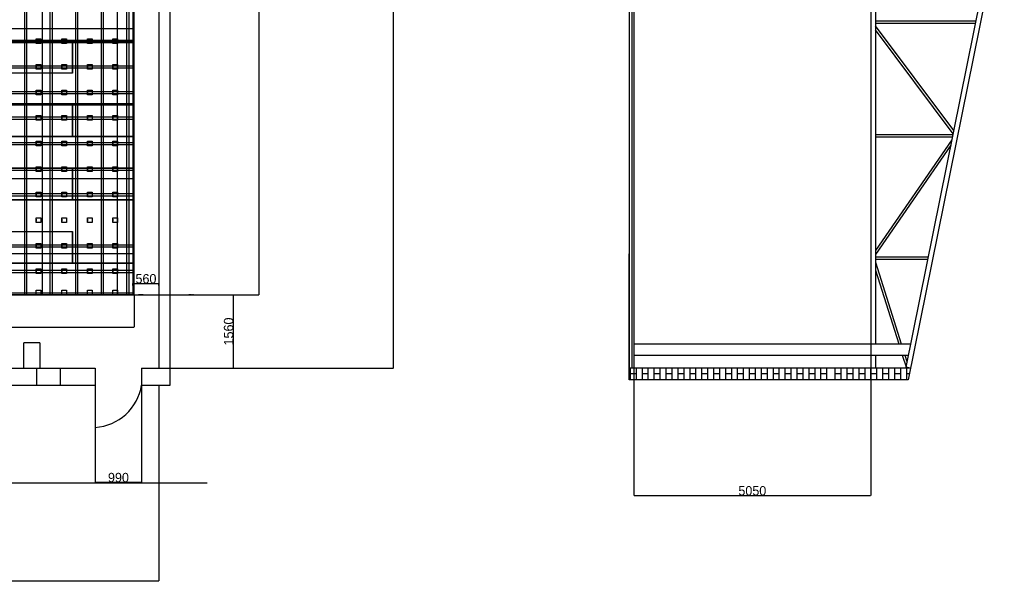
# Model space of a CAD drawing. Header units: millimetres. Extents: x -209 to 59634, y -2437 to 28971.
# Tile 13 of 14: x 38632 to 59634, y -2437 to 9559. Entities that reach past the tile are written whole.
import ezdxf

# ---------------------------------------------------------------- set-up
doc = ezdxf.new("R2010")
doc.units = ezdxf.units.MM
doc.linetypes.add('AUSGEZOGEN', pattern=[0])
for name, color, linetype in [('Bemassung', 90, 'Continuous'), ('Grundriss TFC', 7, 'AUSGEZOGEN'), ('Schnitt TFC', 7, 'AUSGEZOGEN'), ('Schwingboden', 1, 'Continuous'), ('Tanzteppich', 3, 'Continuous'), ('Unterkonstrucktion', 6, 'Continuous'), ('Unterlegblättchen', 7, 'Continuous')]:
    doc.layers.add(name, color=color, linetype=linetype)
doc.dimstyles.new('ISO-25', dxfattribs={"dimtxt": 200, "dimasz": 2.5, "dimexe": 1.25, "dimexo": 0.625, "dimtad": 1, "dimtoh": 1, "dimdec": 0, "dimrnd": 10, "dimtxsty": 'Standard', "dimcen": 2.5, "dimadec": 0, "dimazin": 0, "dimtfac": 1, "dimtdec": 0, "dimtmove": 0, "dimatfit": 3, "dimfxl": 1, "dimarcsym": 0})

# ---------------------------------------------------------------- blocks, each defined once
blk = doc.blocks.new('*D4')
at = {"layer": 'Bemassung', "color": 0, "lineweight": -2}
for p, q in [((51734, 2646), (51734, -589)), ((56784, 2646), (56784, -589)), ((51736, -588), (56781, -588))]:
    blk.add_line(p, q, dxfattribs=at)
at = {"layer": 'Bemassung', "color": 0}
for points in [[(51736, -587), (51736, -588), (51734, -588)], [(56781, -587), (56781, -588), (56784, -588)]]:
    blk.add_solid(points, dxfattribs=at)
at = {"layer": 'Bemassung', "color": 0, "insert": (54259, -487), "char_height": 200, "attachment_point": 5}
blk.add_mtext('5050', dxfattribs=at)
blk = doc.blocks.new('*D5')
at = {"layer": 'Bemassung', "color": 0, "lineweight": -2}
for p, q in [((14493, 1766), (14493, -2408)), ((41603, 1766), (41603, -2408)), ((14496, -2407), (41601, -2407))]:
    blk.add_line(p, q, dxfattribs=at)
at = {"layer": 'Bemassung', "color": 0}
for points in [[(14496, -2406), (14496, -2407), (14493, -2407)], [(41601, -2406), (41601, -2407), (41603, -2407)]]:
    blk.add_solid(points, dxfattribs=at)
at = {"layer": 'Bemassung', "color": 0, "insert": (28048, -2306), "char_height": 200, "attachment_point": 5}
blk.add_mtext('27110', dxfattribs=at)
blk = doc.blocks.new('*D9')
at = {"layer": 'Bemassung', "color": 0, "lineweight": -2}
for p, q in [((41844, 21341), (46602, 21341)), ((46600, 21339), (46600, 2134)), ((41844, 2131), (46602, 2131))]:
    blk.add_line(p, q, dxfattribs=at)
at = {"layer": 'Bemassung', "color": 0}
for points in [[(46600, 21339), (46601, 21339), (46600, 21341)], [(46600, 2134), (46601, 2134), (46600, 2131)]]:
    blk.add_solid(points, dxfattribs=at)
at = {"layer": 'Bemassung', "color": 0, "insert": (46500, 11736), "char_height": 200, "attachment_point": 5, "rotation": 90}
blk.add_mtext('19210', dxfattribs=at)
blk = doc.blocks.new('*D14')
at = {"layer": 'Bemassung', "color": 0, "lineweight": -2}
for p, q in [((40243, 1766), (40243, -306)), ((41233, 1766), (41233, -306)), ((40246, -305), (41231, -305))]:
    blk.add_line(p, q, dxfattribs=at)
at = {"layer": 'Bemassung', "color": 0}
for points in [[(40246, -305), (40246, -306), (40243, -305)], [(41231, -305), (41231, -306), (41233, -305)]]:
    blk.add_solid(points, dxfattribs=at)
at = {"layer": 'Bemassung', "color": 0, "insert": (40738, -205), "char_height": 200, "attachment_point": 5}
blk.add_mtext('990', dxfattribs=at)
blk = doc.blocks.new('*D45')
at = {"layer": 'Bemassung', "color": 0, "lineweight": -2}
for p, q in [((41046, 19861), (43735, 19861)), ((43734, 19859), (43734, 3694)), ((41046, 3691), (43735, 3691))]:
    blk.add_line(p, q, dxfattribs=at)
at = {"layer": 'Bemassung', "color": 0}
for points in [[(43733, 19859), (43734, 19859), (43734, 19861)], [(43733, 3694), (43734, 3694), (43734, 3691)]]:
    blk.add_solid(points, dxfattribs=at)
at = {"layer": 'Bemassung', "color": 0, "insert": (43633, 11776), "char_height": 200, "attachment_point": 5, "rotation": 90}
blk.add_mtext('16170', dxfattribs=at)
blk = doc.blocks.new('*D47')
at = {"layer": 'Bemassung', "color": 0, "lineweight": -2}
for p, q in [((41051, 3691), (43190, 3691)), ((43189, 2134), (43189, 3689)), ((41234, 2131), (43190, 2131))]:
    blk.add_line(p, q, dxfattribs=at)
at = {"layer": 'Bemassung', "color": 0}
for points in [[(43188, 3689), (43189, 3689), (43189, 3691)], [(43188, 2134), (43189, 2134), (43189, 2131)]]:
    blk.add_solid(points, dxfattribs=at)
at = {"layer": 'Bemassung', "color": 0, "insert": (43088, 2911), "char_height": 200, "attachment_point": 5, "rotation": 90}
blk.add_mtext('1560', dxfattribs=at)
blk = doc.blocks.new('*D48')
at = {"layer": 'Bemassung', "color": 0, "lineweight": -2}
for p, q in [((41047, 3895), (41047, 3935)), ((41049, 3933), (41601, 3933)), ((41603, 3895), (41603, 3935))]:
    blk.add_line(p, q, dxfattribs=at)
at = {"layer": 'Bemassung', "color": 0}
for points in [[(41049, 3934), (41049, 3933), (41047, 3933)], [(41601, 3934), (41601, 3933), (41603, 3933)]]:
    blk.add_solid(points, dxfattribs=at)
at = {"layer": 'Bemassung', "color": 0, "insert": (41325, 4034), "char_height": 200, "attachment_point": 5}
blk.add_mtext('560', dxfattribs=at)
blk = doc.blocks.new('*D49')
at = {"layer": 'Bemassung', "color": 0, "lineweight": -2}
for p, q in [((19094, 3691), (19094, 3000)), ((41070, 3691), (41070, 3000)), ((19097, 3001), (41068, 3001))]:
    blk.add_line(p, q, dxfattribs=at)
at = {"layer": 'Bemassung', "color": 0}
for points in [[(19097, 3001), (19097, 3001), (19094, 3001)], [(41068, 3001), (41068, 3001), (41070, 3001)]]:
    blk.add_solid(points, dxfattribs=at)
at = {"layer": 'Bemassung', "color": 0, "insert": (30082, 3102), "char_height": 200, "attachment_point": 5}
blk.add_mtext('21980', dxfattribs=at)

msp = doc.modelspace()

# ---------------------------------------------------------------- linework, layer by layer
at = {"layer": 'Grundriss TFC'}
for p, q in [((41603.1, 2131.4), (41603.1, 21341.4)), ((41843.1, 1766.4), (41843.1, 21341.4)), ((38723.1, 2131.4), (38723.1, 2671.4)), ((39063.1, 2671.4), (38723.1, 2671.4)), ((39063.1, 2671.4), (39063.1, 2131.4)), ((15518.1, 2131.4), (39493.1, 2131.4)), ((38993.1, 2131.4), (38993.1, 1766.4)), ((39493.1, 2131.4), (39493.1, 1766.4)), ((39493.1, 2131.4), (40243.1, 2131.4)), ((40243.1, 2131.4), (40243.1, 1766.4)), ((41233.1, 2131.4), (41233.1, 1766.4)), ((41233.1, 2131.4), (41603.1, 2131.4)), ((41603.1, 2131.4), (41603.1, 2131.4)), ((15518.1, 1766.4), (39493.1, 1766.4)), ((39493.1, 1766.4), (40243.1, 1766.4)), ((40243.1, 1766.4), (40243.1, 866.4)), ((41233.1, 1766.4), (41603.1, 1766.4)), ((41603.1, 1766.4), (41843.1, 1766.4)), ((42628.6, -321.1), (821.3, -321.1))]:
    msp.add_line(p, q, dxfattribs=at)
msp.add_arc((40170.3, 1941), 1077.1, 273.87624, 350.67114, dxfattribs=at)
at = {"layer": 'Schnitt TFC'}
for p, q in [((51628.9, 22181.4), (51628.9, 1881.4)), ((51688.9, 21931.4), (51688.9, 2131.4)), ((51733.9, 21931.4), (51733.9, 2131.4)), ((56883.9, 21931.4), (56883.9, 2646.4)), ((56783.9, 19511.4), (56783.9, 2646.4)), ((59531.9, 12031.4), (57535.9, 2151.2)), ((59633.9, 12031.4), (57583.4, 1881.4)), ((59037, 9531.4), (56883.9, 9531.4)), ((59026.9, 9481.4), (56883.9, 9481.4)), ((58554.6, 7193.7), (56883.9, 9425.4)), ((58541.2, 7127.4), (56883.9, 9340.8)), ((58537, 7106.4), (56883.9, 7106.4)), ((58526.9, 7056.4), (56883.9, 7056.4)), ((58515.6, 7000.4), (56883.9, 4637)), ((58491.9, 6883.6), (56883.9, 4552.4)), ((51628.9, 1881.4), (51628.9, 4570.1)), ((58009.7, 4496.4), (56883.9, 4496.4)), ((57999.6, 4446.4), (56883.9, 4446.4)), ((57999.6, 4446.4), (56883.9, 4446.4)), ((56883.9, 4390.4), (57436.6, 2646.4)), ((56883.9, 4215.3), (57382.1, 2646.4)), ((51733.9, 2646.4), (57636, 2646.4)), ((51733.9, 2406.4), (57587.5, 2406.4)), ((56783.9, 2406.4), (56783.9, 2131.4)), ((56883.9, 2406.4), (56883.9, 2131.4)), ((57458.3, 2406.4), (57537.2, 2157.7)), ((57512.7, 2406.4), (57556, 2269.7)), ((57633.9, 2131.4), (51628.9, 2131.4)), ((56883.9, 2131.4), (56783.9, 2131.4)), ((57633.9, 2131.4), (57535.9, 2151.2)), ((57583.4, 1881.4), (51628.9, 1881.4))]:
    msp.add_line(p, q, dxfattribs=at)
at = {"layer": 'Schnitt TFC', "color": 0}
for p, q in [((51652.5, 2131.4), (51652.5, 1881.4)), ((51779.5, 2131.4), (51779.5, 1881.4)), ((51906.5, 2131.4), (51906.5, 1881.4)), ((52033.5, 2131.4), (52033.5, 1881.4)), ((52160.5, 2131.4), (52160.5, 1881.4)), ((52287.5, 2131.4), (52287.5, 1881.4)), ((52414.5, 2131.4), (52414.5, 1881.4)), ((52541.5, 2131.4), (52541.5, 1881.4)), ((52668.5, 2131.4), (52668.5, 1881.4)), ((52795.5, 2131.4), (52795.5, 1881.4)), ((52922.5, 2131.4), (52922.5, 1881.4)), ((53049.5, 2131.4), (53049.5, 1881.4)), ((53176.5, 2131.4), (53176.5, 1881.4)), ((53303.5, 2131.4), (53303.5, 1881.4)), ((53430.5, 2131.4), (53430.5, 1881.4)), ((53557.5, 2131.4), (53557.5, 1881.4)), ((53684.5, 2131.4), (53684.5, 1881.4)), ((53811.5, 2131.4), (53811.5, 1881.4)), ((53938.5, 2131.4), (53938.5, 1881.4)), ((54065.5, 2131.4), (54065.5, 1881.4)), ((54192.5, 2131.4), (54192.5, 1881.4)), ((54319.5, 2131.4), (54319.5, 1881.4)), ((54446.5, 2131.4), (54446.5, 1881.4)), ((54573.5, 2131.4), (54573.5, 1881.4)), ((54700.5, 2131.4), (54700.5, 1881.4)), ((54827.5, 2131.4), (54827.5, 1881.4)), ((54954.5, 2131.4), (54954.5, 1881.4)), ((55081.5, 2131.4), (55081.5, 1881.4)), ((55208.5, 2131.4), (55208.5, 1881.4)), ((55335.5, 2131.4), (55335.5, 1881.4)), ((55462.5, 2131.4), (55462.5, 1881.4)), ((55589.5, 2131.4), (55589.5, 1881.4)), ((55716.5, 2131.4), (55716.5, 1881.4)), ((55843.5, 2131.4), (55843.5, 1881.4)), ((56020.5, 2131.4), (56020.5, 1881.4)), ((56147.5, 2131.4), (56147.5, 1881.4)), ((56274.5, 2131.4), (56274.5, 1881.4)), ((56401.5, 2131.4), (56401.5, 1881.4)), ((56528.5, 2131.4), (56528.5, 1881.4)), ((56655.5, 2131.4), (56655.5, 1881.4)), ((56782.5, 2131.4), (56782.5, 1881.4)), ((56909.5, 2131.4), (56909.5, 1881.4)), ((57036.5, 2131.4), (57036.5, 1881.4)), ((57163.5, 2131.4), (57163.5, 1881.4)), ((57290.5, 2131.4), (57290.5, 1881.4)), ((57417.5, 2131.4), (57417.5, 1881.4)), ((57544.5, 2131.4), (57544.5, 1881.4)), ((51652.5, 2011.6), (51779.5, 2011.6)), ((51906.5, 2011.6), (52033.5, 2011.6)), ((52160.5, 2011.6), (52287.5, 2011.6)), ((52414.5, 2011.6), (52541.5, 2011.6)), ((52668.5, 2011.6), (52795.5, 2011.6)), ((52922.5, 2011.6), (53049.5, 2011.6)), ((53176.5, 2011.6), (53303.5, 2011.6)), ((53430.5, 2011.6), (53557.5, 2011.6)), ((53684.5, 2011.6), (53811.5, 2011.6)), ((53938.5, 2011.6), (54065.5, 2011.6)), ((54192.5, 2011.6), (54319.5, 2011.6)), ((54446.5, 2011.6), (54573.5, 2011.6)), ((54700.5, 2011.6), (54827.5, 2011.6)), ((54954.5, 2011.6), (55081.5, 2011.6)), ((55208.5, 2011.6), (55335.5, 2011.6)), ((55462.5, 2011.6), (55589.5, 2011.6)), ((55716.5, 2011.6), (55843.5, 2011.6)), ((56020.5, 2011.6), (56147.5, 2011.6)), ((56274.5, 2011.6), (56401.5, 2011.6)), ((56528.5, 2011.6), (56655.5, 2011.6)), ((56782.5, 2011.6), (56909.5, 2011.6)), ((57036.5, 2011.6), (57163.5, 2011.6)), ((57290.5, 2011.6), (57417.5, 2011.6)), ((57544.5, 2011.6), (57609.7, 2011.6)), ((51628.9, 1884.6), (51652.5, 1884.6)), ((51779.5, 1884.6), (51906.5, 1884.6)), ((52033.5, 1884.6), (52160.5, 1884.6)), ((52287.5, 1884.6), (52414.5, 1884.6)), ((52541.5, 1884.6), (52668.5, 1884.6)), ((52795.5, 1884.6), (52922.5, 1884.6)), ((53049.5, 1884.6), (53176.5, 1884.6)), ((53303.5, 1884.6), (53430.5, 1884.6)), ((53557.5, 1884.6), (53684.5, 1884.6)), ((53811.5, 1884.6), (53938.5, 1884.6)), ((54065.5, 1884.6), (54192.5, 1884.6)), ((54319.5, 1884.6), (54446.5, 1884.6)), ((54573.5, 1884.6), (54700.5, 1884.6)), ((54827.5, 1884.6), (54954.5, 1884.6)), ((55081.5, 1884.6), (55208.5, 1884.6)), ((55335.5, 1884.6), (55462.5, 1884.6)), ((55589.5, 1884.6), (55716.5, 1884.6)), ((55843.5, 1884.6), (56020.5, 1884.6)), ((56147.5, 1884.6), (56274.5, 1884.6)), ((56401.5, 1884.6), (56528.5, 1884.6)), ((56655.5, 1884.6), (56782.5, 1884.6)), ((56909.5, 1884.6), (57036.5, 1884.6)), ((57163.5, 1884.6), (57290.5, 1884.6)), ((57417.5, 1884.6), (57544.5, 1884.6))]:
    msp.add_line(p, q, dxfattribs=at)
at = {"layer": 'Schwingboden'}
for p, q in [((41050.1, 19861.4), (41045.1, 3691.4)), ((41070.1, 3691.4), (41070.1, 19861.4)), ((37180.1, 9091.4), (39760.1, 9091.4)), ((41050.1, 9091.4), (38470.1, 9091.4)), ((39760.1, 9091.4), (39760.1, 8416.4)), ((39760.1, 9091.4), (41050.1, 9091.4)), ((39760.1, 8416.4), (39760.1, 9091.4)), ((39760.1, 8416.4), (37180.1, 8416.4)), ((37180.1, 7741.4), (39760.1, 7741.4)), ((41046.5, 7741.4), (38470.1, 7741.4)), ((39760.1, 7741.4), (39760.1, 7066.4)), ((39760.1, 7741.4), (41046.5, 7741.4)), ((39760.1, 7066.4), (39760.1, 7741.4)), ((39760.1, 7066.4), (37180.1, 7066.4)), ((38470.1, 7066.4), (41050.1, 7066.4)), ((41046.5, 7066.4), (39760.1, 7066.4)), ((37180.1, 6391.4), (39760.1, 6391.4)), ((41046.6, 6391.4), (38470.1, 6391.4)), ((39760.1, 6391.4), (39760.1, 5716.4)), ((39760.1, 5716.4), (39760.1, 6391.4)), ((39760.1, 5716.4), (37180.1, 5716.4)), ((38470.1, 5716.4), (41050.1, 5716.4)), ((41050.1, 5716.4), (39760.1, 5716.4)), ((37180.1, 5041.4), (39760.1, 5041.4)), ((39760.1, 5041.4), (39760.1, 4366.4)), ((39760.1, 4366.4), (39760.1, 5041.4)), ((39760.1, 4366.4), (37180.1, 4366.4)), ((38470.1, 4366.4), (41046.8, 4366.4)), ((41050.1, 4366.4), (39760.1, 4366.4)), ((41050.1, 3691.4), (38470.1, 3691.4)), ((41045.1, 3691.4), (41070.1, 3691.4)), ((41265.1, 3691.4), (41165.1, 3691.4)), ((42295.1, 3691.4), (42240.1, 3691.4)), ((42340.1, 3691.4), (42320.1, 3691.4))]:
    msp.add_line(p, q, dxfattribs=at)
at = {"layer": 'Tanzteppich'}
for p, q in [((39120.1, 3691.4), (39120.1, 19861.4)), ((40720.1, 3691.4), (40720.1, 19861.4)), ((41050.1, 9366.4), (19120.1, 9366.4)), ((41046.5, 7766.4), (19120.1, 7766.4)), ((41046.6, 6166.4), (19120.1, 6166.4)), ((41046.8, 4566.4), (19120.1, 4566.4)), ((41265.1, 3691.4), (41165.1, 3691.4)), ((42295.1, 3691.4), (42240.1, 3691.4)), ((42340.1, 3691.4), (42320.1, 3691.4))]:
    msp.add_line(p, q, dxfattribs=at)
at = {"layer": 'Unterkonstrucktion'}
for p, q in [((38740.1, 3691.4), (38740.1, 19861.4)), ((38785.1, 3691.4), (38785.1, 19861.4)), ((39285.1, 3691.4), (39285.1, 19861.4)), ((39330.1, 3691.4), (39330.1, 19861.4)), ((39830.1, 3691.4), (39830.1, 19861.4)), ((39875.1, 3691.4), (39875.1, 19861.4)), ((40375.1, 3691.4), (40375.1, 19861.4)), ((40420.1, 3691.4), (40420.1, 19861.4)), ((40920.1, 3691.4), (40920.1, 19861.4)), ((40965.1, 3691.4), (40965.1, 19861.4)), ((19120.1, 9121.4), (41050.1, 9121.4)), ((19120.1, 9076.4), (41046.3, 9076.4)), ((19120.1, 8576.4), (41046.4, 8576.4)), ((19120.1, 8531.4), (41046.4, 8531.4)), ((19120.1, 8031.4), (41050.1, 8031.4)), ((19120.1, 7986.4), (41050.1, 7986.4)), ((19120.1, 7486.4), (41046.5, 7486.4)), ((19120.1, 7441.4), (41046.5, 7441.4)), ((19120.1, 6941.4), (41046.5, 6941.4)), ((19120.1, 6896.4), (41046.5, 6896.4)), ((19120.1, 6396.4), (41046.6, 6396.4)), ((19120.1, 6351.4), (41046.6, 6351.4)), ((19120.1, 5851.4), (41046.7, 5851.4)), ((19120.1, 5806.4), (41046.7, 5806.4)), ((19120.1, 4761.4), (41046.8, 4761.4)), ((19120.1, 4716.4), (41046.8, 4716.4)), ((19120.1, 4216.4), (41046.9, 4216.4)), ((19120.1, 4171.4), (41046.9, 4171.4)), ((19120.1, 3736.4), (41046.9, 3736.4)), ((19120.1, 3691.4), (41050.1, 3691.4)), ((19120.1, 3691.4), (41050.1, 3691.4)), ((41165.1, 3691.4), (41265.1, 3691.4)), ((41165.1, 3691.4), (41265.1, 3691.4)), ((42240.1, 3691.4), (42295.1, 3691.4)), ((42240.1, 3691.4), (42295.1, 3691.4)), ((42320.1, 3691.4), (42340.1, 3691.4)), ((42320.1, 3691.4), (42340.1, 3691.4))]:
    msp.add_line(p, q, dxfattribs=at)
at = {"layer": 'Unterlegblättchen'}
for p, q in [((38985.1, 9098.9), (38985.1, 9148.9)), ((38985.1, 9148.9), (39085.1, 9148.9)), ((38985.1, 9048.9), (38985.1, 9148.9)), ((38985.1, 9121.4), (38985.1, 9076.4)), ((39085.1, 9048.9), (38985.1, 9048.9)), ((39085.1, 9148.9), (39085.1, 9048.9)), ((39530.1, 9098.9), (39530.1, 9148.9)), ((39530.1, 9148.9), (39630.1, 9148.9)), ((39530.1, 9048.9), (39530.1, 9148.9)), ((39530.1, 9121.4), (39530.1, 9076.4)), ((39630.1, 9048.9), (39530.1, 9048.9)), ((39630.1, 9148.9), (39630.1, 9048.9)), ((40075.1, 9098.9), (40075.1, 9148.9)), ((40075.1, 9148.9), (40175.1, 9148.9)), ((40075.1, 9048.9), (40075.1, 9148.9)), ((40075.1, 9121.4), (40075.1, 9076.4)), ((40175.1, 9048.9), (40075.1, 9048.9)), ((40175.1, 9148.9), (40175.1, 9048.9)), ((40620.1, 9098.9), (40620.1, 9148.9)), ((40620.1, 9148.9), (40720.1, 9148.9)), ((40620.1, 9048.9), (40620.1, 9148.9)), ((40620.1, 9121.4), (40620.1, 9076.4)), ((40720.1, 9048.9), (40620.1, 9048.9)), ((40720.1, 9148.9), (40720.1, 9048.9)), ((38985.1, 8553.9), (38985.1, 8603.9)), ((38985.1, 8603.9), (39085.1, 8603.9)), ((38985.1, 8503.9), (38985.1, 8603.9)), ((38985.1, 8576.4), (38985.1, 8531.4)), ((39085.1, 8503.9), (38985.1, 8503.9)), ((39085.1, 8603.9), (39085.1, 8503.9)), ((39530.1, 8553.9), (39530.1, 8603.9)), ((39530.1, 8603.9), (39630.1, 8603.9)), ((39530.1, 8503.9), (39530.1, 8603.9)), ((39530.1, 8576.4), (39530.1, 8531.4)), ((39630.1, 8503.9), (39530.1, 8503.9)), ((39630.1, 8603.9), (39630.1, 8503.9)), ((40075.1, 8553.9), (40075.1, 8603.9)), ((40075.1, 8603.9), (40175.1, 8603.9)), ((40075.1, 8503.9), (40075.1, 8603.9)), ((40075.1, 8576.4), (40075.1, 8531.4)), ((40175.1, 8503.9), (40075.1, 8503.9)), ((40175.1, 8603.9), (40175.1, 8503.9)), ((40620.1, 8553.9), (40620.1, 8603.9)), ((40620.1, 8603.9), (40720.1, 8603.9)), ((40620.1, 8503.9), (40620.1, 8603.9)), ((40620.1, 8576.4), (40620.1, 8531.4)), ((40720.1, 8503.9), (40620.1, 8503.9)), ((40720.1, 8603.9), (40720.1, 8503.9)), ((38985.1, 8008.9), (38985.1, 8058.9)), ((38985.1, 8058.9), (39085.1, 8058.9)), ((38985.1, 7958.9), (38985.1, 8058.9)), ((38985.1, 8031.4), (38985.1, 7986.4)), ((39085.1, 8058.9), (39085.1, 7958.9)), ((39530.1, 8008.9), (39530.1, 8058.9)), ((39530.1, 8058.9), (39630.1, 8058.9)), ((39530.1, 7958.9), (39530.1, 8058.9)), ((39530.1, 8031.4), (39530.1, 7986.4)), ((39630.1, 8058.9), (39630.1, 7958.9)), ((40075.1, 8008.9), (40075.1, 8058.9)), ((40075.1, 8058.9), (40175.1, 8058.9)), ((40075.1, 7958.9), (40075.1, 8058.9)), ((40075.1, 8031.4), (40075.1, 7986.4)), ((40175.1, 8058.9), (40175.1, 7958.9)), ((40620.1, 8008.9), (40620.1, 8058.9)), ((40620.1, 8058.9), (40720.1, 8058.9)), ((40620.1, 7958.9), (40620.1, 8058.9)), ((40620.1, 8031.4), (40620.1, 7986.4)), ((40720.1, 8058.9), (40720.1, 7958.9)), ((39085.1, 7958.9), (38985.1, 7958.9)), ((39630.1, 7958.9), (39530.1, 7958.9)), ((40175.1, 7958.9), (40075.1, 7958.9)), ((40720.1, 7958.9), (40620.1, 7958.9)), ((38985.1, 7463.9), (38985.1, 7513.9)), ((38985.1, 7513.9), (39085.1, 7513.9)), ((38985.1, 7413.9), (38985.1, 7513.9)), ((38985.1, 7486.4), (38985.1, 7441.4)), ((39085.1, 7413.9), (38985.1, 7413.9)), ((39085.1, 7513.9), (39085.1, 7413.9)), ((39530.1, 7463.9), (39530.1, 7513.9)), ((39530.1, 7513.9), (39630.1, 7513.9)), ((39530.1, 7413.9), (39530.1, 7513.9)), ((39530.1, 7486.4), (39530.1, 7441.4)), ((39630.1, 7413.9), (39530.1, 7413.9)), ((39630.1, 7513.9), (39630.1, 7413.9)), ((40075.1, 7463.9), (40075.1, 7513.9)), ((40075.1, 7513.9), (40175.1, 7513.9)), ((40075.1, 7413.9), (40075.1, 7513.9)), ((40075.1, 7486.4), (40075.1, 7441.4)), ((40175.1, 7413.9), (40075.1, 7413.9)), ((40175.1, 7513.9), (40175.1, 7413.9)), ((40620.1, 7463.9), (40620.1, 7513.9)), ((40620.1, 7513.9), (40720.1, 7513.9)), ((40620.1, 7413.9), (40620.1, 7513.9)), ((40620.1, 7486.4), (40620.1, 7441.4)), ((40720.1, 7413.9), (40620.1, 7413.9)), ((40720.1, 7513.9), (40720.1, 7413.9)), ((38985.1, 6918.9), (38985.1, 6968.9)), ((38985.1, 6968.9), (39085.1, 6968.9)), ((38985.1, 6868.9), (38985.1, 6968.9)), ((38985.1, 6941.4), (38985.1, 6896.4)), ((39085.1, 6968.9), (39085.1, 6868.9)), ((39530.1, 6918.9), (39530.1, 6968.9)), ((39530.1, 6968.9), (39630.1, 6968.9)), ((39530.1, 6868.9), (39530.1, 6968.9)), ((39530.1, 6941.4), (39530.1, 6896.4)), ((39630.1, 6968.9), (39630.1, 6868.9)), ((40075.1, 6918.9), (40075.1, 6968.9)), ((40075.1, 6968.9), (40175.1, 6968.9)), ((40075.1, 6868.9), (40075.1, 6968.9)), ((40075.1, 6941.4), (40075.1, 6896.4)), ((40175.1, 6968.9), (40175.1, 6868.9)), ((40620.1, 6918.9), (40620.1, 6968.9)), ((40620.1, 6968.9), (40720.1, 6968.9)), ((40620.1, 6868.9), (40620.1, 6968.9)), ((40620.1, 6941.4), (40620.1, 6896.4)), ((40720.1, 6968.9), (40720.1, 6868.9)), ((39085.1, 6868.9), (38985.1, 6868.9)), ((39630.1, 6868.9), (39530.1, 6868.9)), ((40175.1, 6868.9), (40075.1, 6868.9)), ((40720.1, 6868.9), (40620.1, 6868.9)), ((38985.1, 6373.9), (38985.1, 6423.9)), ((38985.1, 6423.9), (39085.1, 6423.9)), ((38985.1, 6323.9), (38985.1, 6423.9)), ((38985.1, 6396.4), (38985.1, 6351.4)), ((39085.1, 6323.9), (38985.1, 6323.9)), ((39085.1, 6423.9), (39085.1, 6323.9)), ((39530.1, 6373.9), (39530.1, 6423.9)), ((39530.1, 6423.9), (39630.1, 6423.9)), ((39530.1, 6323.9), (39530.1, 6423.9)), ((39530.1, 6396.4), (39530.1, 6351.4)), ((39630.1, 6323.9), (39530.1, 6323.9)), ((39630.1, 6423.9), (39630.1, 6323.9)), ((40075.1, 6373.9), (40075.1, 6423.9)), ((40075.1, 6423.9), (40175.1, 6423.9)), ((40075.1, 6323.9), (40075.1, 6423.9)), ((40075.1, 6396.4), (40075.1, 6351.4)), ((40175.1, 6323.9), (40075.1, 6323.9)), ((40175.1, 6423.9), (40175.1, 6323.9)), ((40620.1, 6373.9), (40620.1, 6423.9)), ((40620.1, 6423.9), (40720.1, 6423.9)), ((40620.1, 6323.9), (40620.1, 6423.9)), ((40620.1, 6396.4), (40620.1, 6351.4)), ((40720.1, 6323.9), (40620.1, 6323.9)), ((40720.1, 6423.9), (40720.1, 6323.9)), ((38985.1, 5828.9), (38985.1, 5878.9)), ((38985.1, 5878.9), (39085.1, 5878.9)), ((38985.1, 5778.9), (38985.1, 5878.9)), ((38985.1, 5851.4), (38985.1, 5806.4)), ((39085.1, 5778.9), (38985.1, 5778.9)), ((39085.1, 5878.9), (39085.1, 5778.9)), ((39530.1, 5828.9), (39530.1, 5878.9)), ((39530.1, 5878.9), (39630.1, 5878.9)), ((39530.1, 5778.9), (39530.1, 5878.9)), ((39530.1, 5851.4), (39530.1, 5806.4)), ((39630.1, 5778.9), (39530.1, 5778.9)), ((39630.1, 5878.9), (39630.1, 5778.9)), ((40075.1, 5828.9), (40075.1, 5878.9)), ((40075.1, 5878.9), (40175.1, 5878.9)), ((40075.1, 5778.9), (40075.1, 5878.9)), ((40075.1, 5851.4), (40075.1, 5806.4)), ((40175.1, 5778.9), (40075.1, 5778.9)), ((40175.1, 5878.9), (40175.1, 5778.9)), ((40620.1, 5828.9), (40620.1, 5878.9)), ((40620.1, 5878.9), (40720.1, 5878.9)), ((40620.1, 5778.9), (40620.1, 5878.9)), ((40620.1, 5851.4), (40620.1, 5806.4)), ((40720.1, 5778.9), (40620.1, 5778.9)), ((40720.1, 5878.9), (40720.1, 5778.9)), ((38985.1, 5283.9), (38985.1, 5333.9)), ((38985.1, 5333.9), (39085.1, 5333.9)), ((38985.1, 5233.9), (38985.1, 5333.9)), ((38985.1, 5306.4), (38985.1, 5261.4)), ((39085.1, 5333.9), (39085.1, 5233.9)), ((39530.1, 5283.9), (39530.1, 5333.9)), ((39530.1, 5333.9), (39630.1, 5333.9)), ((39530.1, 5233.9), (39530.1, 5333.9)), ((39530.1, 5306.4), (39530.1, 5261.4)), ((39630.1, 5333.9), (39630.1, 5233.9)), ((40075.1, 5283.9), (40075.1, 5333.9)), ((40075.1, 5333.9), (40175.1, 5333.9)), ((40075.1, 5233.9), (40075.1, 5333.9)), ((40075.1, 5306.4), (40075.1, 5261.4)), ((40175.1, 5333.9), (40175.1, 5233.9)), ((40620.1, 5283.9), (40620.1, 5333.9)), ((40620.1, 5333.9), (40720.1, 5333.9)), ((40620.1, 5233.9), (40620.1, 5333.9)), ((40620.1, 5306.4), (40620.1, 5261.4)), ((40720.1, 5333.9), (40720.1, 5233.9)), ((39085.1, 5233.9), (38985.1, 5233.9)), ((39630.1, 5233.9), (39530.1, 5233.9)), ((40175.1, 5233.9), (40075.1, 5233.9)), ((40720.1, 5233.9), (40620.1, 5233.9)), ((38985.1, 4738.9), (38985.1, 4788.9)), ((38985.1, 4788.9), (39085.1, 4788.9)), ((38985.1, 4688.9), (38985.1, 4788.9)), ((38985.1, 4761.4), (38985.1, 4716.4)), ((39085.1, 4688.9), (38985.1, 4688.9)), ((39085.1, 4788.9), (39085.1, 4688.9)), ((39530.1, 4738.9), (39530.1, 4788.9)), ((39530.1, 4788.9), (39630.1, 4788.9)), ((39530.1, 4688.9), (39530.1, 4788.9)), ((39530.1, 4761.4), (39530.1, 4716.4)), ((39630.1, 4688.9), (39530.1, 4688.9)), ((39630.1, 4788.9), (39630.1, 4688.9)), ((40075.1, 4738.9), (40075.1, 4788.9)), ((40075.1, 4788.9), (40175.1, 4788.9)), ((40075.1, 4688.9), (40075.1, 4788.9)), ((40075.1, 4761.4), (40075.1, 4716.4)), ((40175.1, 4688.9), (40075.1, 4688.9)), ((40175.1, 4788.9), (40175.1, 4688.9)), ((40620.1, 4738.9), (40620.1, 4788.9)), ((40620.1, 4788.9), (40720.1, 4788.9)), ((40620.1, 4688.9), (40620.1, 4788.9)), ((40620.1, 4761.4), (40620.1, 4716.4)), ((40720.1, 4688.9), (40620.1, 4688.9)), ((40720.1, 4788.9), (40720.1, 4688.9)), ((38985.1, 4193.9), (38985.1, 4243.9)), ((38985.1, 4243.9), (39085.1, 4243.9)), ((38985.1, 4143.9), (38985.1, 4243.9)), ((38985.1, 4216.4), (38985.1, 4171.4)), ((39085.1, 4243.9), (39085.1, 4143.9)), ((39530.1, 4193.9), (39530.1, 4243.9)), ((39530.1, 4243.9), (39630.1, 4243.9)), ((39530.1, 4143.9), (39530.1, 4243.9)), ((39530.1, 4216.4), (39530.1, 4171.4)), ((39630.1, 4243.9), (39630.1, 4143.9)), ((40075.1, 4193.9), (40075.1, 4243.9)), ((40075.1, 4243.9), (40175.1, 4243.9)), ((40075.1, 4143.9), (40075.1, 4243.9)), ((40075.1, 4216.4), (40075.1, 4171.4)), ((40175.1, 4243.9), (40175.1, 4143.9)), ((40620.1, 4193.9), (40620.1, 4243.9)), ((40620.1, 4243.9), (40720.1, 4243.9)), ((40620.1, 4143.9), (40620.1, 4243.9)), ((40620.1, 4216.4), (40620.1, 4171.4)), ((40720.1, 4243.9), (40720.1, 4143.9)), ((41046.9, 4216.4), (41046.9, 4171.4)), ((39085.1, 4143.9), (38985.1, 4143.9)), ((39630.1, 4143.9), (39530.1, 4143.9)), ((40175.1, 4143.9), (40075.1, 4143.9)), ((40720.1, 4143.9), (40620.1, 4143.9)), ((38985.1, 3691.4), (38985.1, 3791.4)), ((38985.1, 3791.4), (39085.1, 3791.4)), ((39085.1, 3791.4), (39085.1, 3691.4)), ((39530.1, 3691.4), (39530.1, 3791.4)), ((39530.1, 3791.4), (39630.1, 3791.4)), ((39630.1, 3791.4), (39630.1, 3691.4)), ((40075.1, 3691.4), (40075.1, 3791.4)), ((40075.1, 3791.4), (40175.1, 3791.4)), ((40175.1, 3791.4), (40175.1, 3691.4)), ((40620.1, 3691.4), (40620.1, 3791.4)), ((40620.1, 3791.4), (40720.1, 3791.4)), ((40720.1, 3791.4), (40720.1, 3691.4)), ((39085.1, 3691.4), (38985.1, 3691.4)), ((39630.1, 3691.4), (39530.1, 3691.4)), ((40175.1, 3691.4), (40075.1, 3691.4)), ((40720.1, 3691.4), (40620.1, 3691.4)), ((41265.1, 3691.4), (41165.1, 3691.4)), ((42295.1, 3691.4), (42240.1, 3691.4)), ((42340.1, 3691.4), (42320.1, 3691.4))]:
    msp.add_line(p, q, dxfattribs=at)

# ---------------------------------------------------------------- dimensions: what is measured, and where the dimension line sits
at = {"layer": 'Bemassung', "color": 3}
dim = msp.add_linear_dim(base=(46600.4, 2131.4), p1=(41843.1, 21341.4), p2=(41843.1, 2131.4), angle=90, dimstyle='ISO-25', dxfattribs=at)
dim.commit()
dim.dimension.update_dxf_attribs({"geometry": '*D9', "text_midpoint": (46499.8, 11736.4)})
at = {"layer": 'Bemassung'}
for base, p1, p2, picture, middle in [((43733.8, 3691.4), (41045.1, 19861.4), (41045.1, 3691.4), '*D45', (43633.1, 11776.4)), ((43188.8, 3691.4), (41233.1, 2131.4), (41050.1, 3691.4), '*D47', (43088.2, 2911.4))]:
    dim = msp.add_linear_dim(base=base, p1=p1, p2=p2, angle=90, dimstyle='ISO-25', dxfattribs=at)
    dim.commit()
    dim.dimension.update_dxf_attribs({"geometry": picture, "text_midpoint": middle})
for base, p1, p2, picture, middle in [((41603.1, 3933.4), (41046.9, 3894.5), (41603.1, 3894.5), '*D48', (41325, 4034)), ((41070.1, 3000.9), (19094.5, 3691.4), (41070.1, 3691.4), '*D49', (30082.3, 3101.6)), ((41233.1, -305.2), (40243.1, 1766.4), (41233.1, 1766.4), '*D14', (40738.1, -204.6))]:
    dim = msp.add_linear_dim(base=base, p1=p1, p2=p2, dimstyle='ISO-25', dxfattribs=at)
    dim.commit()
    dim.dimension.update_dxf_attribs({"geometry": picture, "text_midpoint": middle})
at = {"layer": 'Bemassung', "color": 3}
for base, p1, p2, picture, middle in [((56783.9, -587.7), (51733.9, 2646.4), (56783.9, 2646.4), '*D4', (54258.9, -487.1)), ((41603.1, -2406.8), (14493.1, 1766.4), (41603.1, 1766.4), '*D5', (28048.1, -2306.2))]:
    dim = msp.add_linear_dim(base=base, p1=p1, p2=p2, dimstyle='ISO-25', dxfattribs=at)
    dim.commit()
    dim.dimension.update_dxf_attribs({"geometry": picture, "text_midpoint": middle})

doc.saveas('drawing.dxf')
